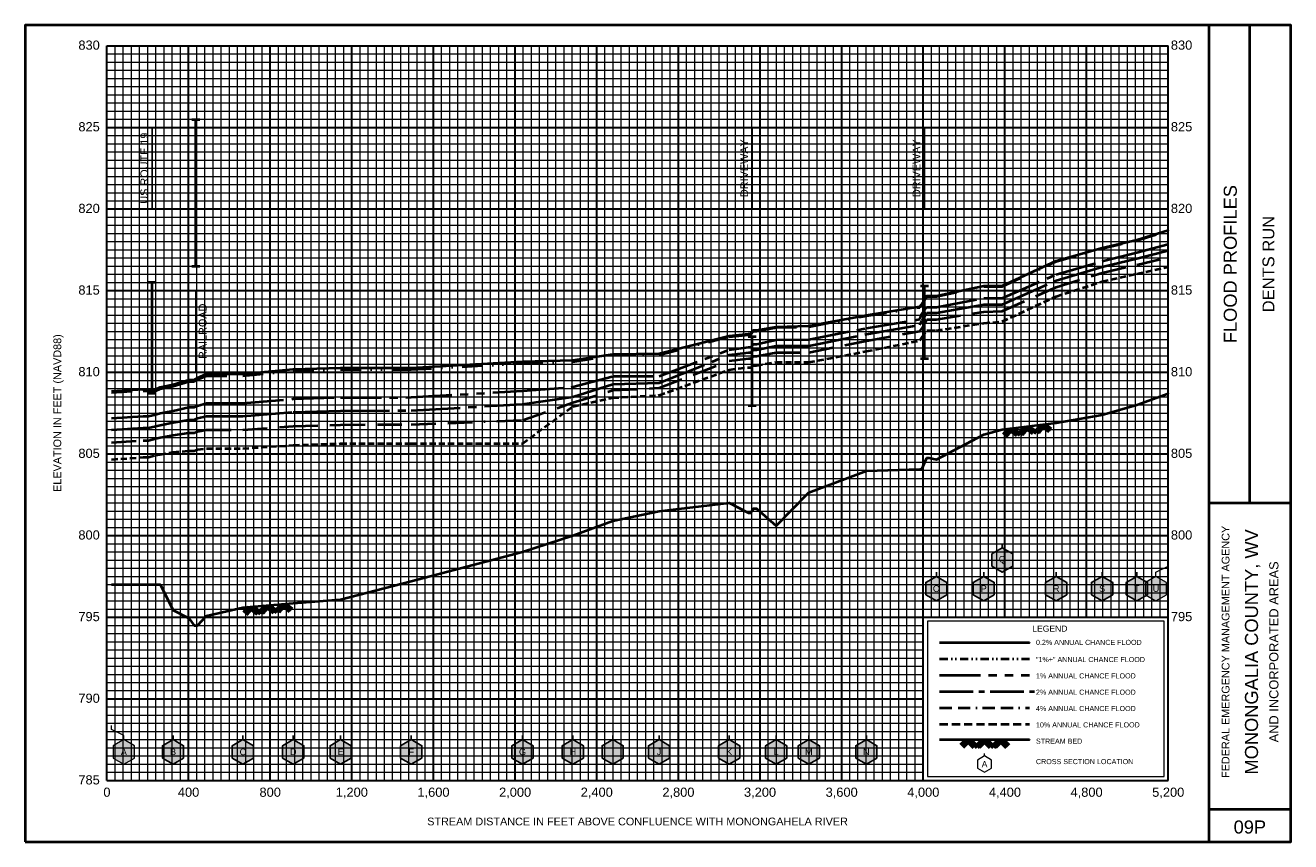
# Model space of a CAD drawing. Extents: x -400 to 13800, y -200 to 4200.
# Tile 1 of 2: x -400 to 5800, y -200 to 3800. Entities that reach past the tile are written whole.
import ezdxf
from ezdxf.enums import TextEntityAlignment as Align

# ---------------------------------------------------------------- set-up
doc = ezdxf.new("R2010")
doc.units = 0
doc.header["$LTSCALE"] = 400
for name, pattern in [('BORDERX2', [3.5, 1, -0.5, 1, -0.5, 0, -0.5]), ('CENTER2', [1.125, 0.75, -0.125, 0.125, -0.125]), ('DIVIDE', [1.25, 0.5, -0.25, 0, -0.25, 0, -0.25]), ('HIDDEN', [0.375, 0.25, -0.125]), ('PHANTOM2', [1.25, 0.625, -0.125, 0.125, -0.125, 0.125, -0.125])]:
    doc.linetypes.add(name, pattern=pattern)
for name, color, linetype, lineweight in [('BORDERLINE', 7, 'Continuous', 40), ('BRIDGE', 7, 'Continuous', 40), ('GRID_MAJOR', 7, 'Continuous', 30), ('GRID_MINOR', 7, 'Continuous', 5), ('GRIDS', 7, 'Continuous', 20), ('LEGEND_BOX', 7, 'Continuous', 20), ('LEGEND_XSEC', 7, 'Continuous', 20), ('ROCK', 5, 'Continuous', 40), ('STREAM', 5, 'Continuous', 40), ('TEXT', 7, 'Continuous', 25), ('WS10', 6, 'HIDDEN', 40), ('WS100', 2, 'PHANTOM2', 40), ('WS1PLUS', 1, 'DIVIDE', 40), ('WS25', 14, 'BORDERX2', 40), ('WS50', 143, 'CENTER2', 40), ('WS500', 4, 'Continuous', 40), ('XSEC', 7, 'Continuous', 25), ('XSEC_LEFT', 7, 'Continuous', 20), ('XSECTEXTLINE', 7, 'Continuous', 25)]:
    doc.layers.add(name, color=color, linetype=linetype, lineweight=lineweight)
doc.styles.get("Standard").update_dxf_attribs({"font": 'Arial', "height": 40})

# ---------------------------------------------------------------- blocks, each defined once
blk = doc.blocks.new('BORDER')
at = {"layer": 'BORDERLINE', "transparency": 33554687}
blk.add_line((14, 3.4), (14, 9.25), dxfattribs=at)
blk.add_lwpolyline([(-1, -0.75), (14.5, -0.75), (14.5, 9.25), (-1, 9.25), (-1, -0.75)], close=True, dxfattribs=at)
for points in [[(13.5, -0.75), (13.5, 9.25)], [(13.5, 3.4), (14.5, 3.4)], [(13.5, -0.35), (14.5, -0.35)]]:
    blk.add_lwpolyline(points, dxfattribs=at)
at = {"layer": 'GRID_MAJOR', "linetype": 'Continuous', "transparency": 33554687}
for p, q in [((11, 2), (11, 9)), ((12, 2), (12, 9))]:
    blk.add_line(p, q, dxfattribs=at)
at = {"layer": 'GRID_MAJOR', "transparency": 33554687}
blk.add_line((0, 1), (10, 1), dxfattribs=at)
for points in [[(0, 0), (0, 9)], [(0, 9), (13, 9)], [(1, 0), (1, 9)], [(2, 0), (2, 9)], [(3, 0), (3, 9)], [(4, 0), (4, 9)], [(5, 0), (5, 9)], [(6, 0), (6, 9)], [(7, 0), (7, 9)], [(8, 0), (8, 9)], [(9, 0), (9, 9)], [(10, 0), (10, 9)], [(13, 0), (13, 9)], [(0, 7), (13, 7)], [(0, 6), (13, 6)], [(0, 5), (13, 5)], [(0, 4), (13, 4)], [(0, 3), (13, 3)], [(0, 2), (13, 2)], [(0, 0), (13, 0)]]:
    blk.add_lwpolyline(points, dxfattribs=at)
at = {"layer": 'GRID_MAJOR', "linetype": 'Continuous', "transparency": 33554687}
blk.add_lwpolyline([(0, 8), (13, 8)], dxfattribs=at)
at = {"layer": 'GRID_MINOR', "color": 8, "linetype": 'Continuous', "transparency": 33554687}
for points in [[(0.1, 0), (0.1, 9)], [(0.2, 0), (0.2, 9)], [(0.3, 0), (0.3, 9)], [(0.4, 0), (0.4, 9)], [(0.5, 0), (0.5, 9)], [(0.6, 0), (0.6, 9)], [(0.7, 0), (0.7, 9)], [(0.8, 0), (0.8, 9)], [(0.9, 0), (0.9, 9)], [(1.1, 0), (1.1, 9)], [(1.2, 0), (1.2, 9)], [(1.3, 0), (1.3, 9)], [(1.4, 0), (1.4, 9)], [(1.5, 0), (1.5, 9)], [(1.6, 0), (1.6, 9)], [(1.7, 0), (1.7, 9)], [(1.8, 0), (1.8, 9)], [(1.9, 0), (1.9, 9)], [(2.1, 0), (2.1, 9)], [(2.2, 0), (2.2, 9)], [(2.3, 0), (2.3, 9)], [(2.4, 0), (2.4, 9)], [(2.5, 0), (2.5, 9)], [(2.6, 0), (2.6, 9)], [(2.7, 0), (2.7, 9)], [(2.8, 0), (2.8, 9)], [(2.9, 0), (2.9, 9)], [(3.1, 0), (3.1, 9)], [(3.2, 0), (3.2, 9)], [(3.3, 0), (3.3, 9)], [(3.4, 0), (3.4, 9)], [(3.5, 0), (3.5, 9)], [(3.6, 0), (3.6, 9)], [(3.7, 0), (3.7, 9)], [(3.8, 0), (3.8, 9)], [(3.9, 0), (3.9, 9)], [(4.1, 0), (4.1, 9)], [(4.2, 0), (4.2, 9)], [(4.3, 0), (4.3, 9)], [(4.4, 0), (4.4, 9)], [(4.5, 0), (4.5, 9)], [(4.6, 0), (4.6, 9)], [(4.7, 0), (4.7, 9)], [(4.8, 0), (4.8, 9)], [(4.9, 0), (4.9, 9)], [(5.1, 0), (5.1, 9)], [(5.2, 0), (5.2, 9)], [(5.3, 0), (5.3, 9)], [(5.4, 0), (5.4, 9)], [(5.5, 0), (5.5, 9)], [(5.6, 0), (5.6, 9)], [(5.7, 0), (5.7, 9)], [(5.8, 0), (5.8, 9)], [(5.9, 0), (5.9, 9)], [(6.1, 0), (6.1, 9)], [(6.2, 0), (6.2, 9)], [(6.3, 0), (6.3, 9)], [(6.4, 0), (6.4, 9)], [(6.5, 0), (6.5, 9)], [(6.6, 0), (6.6, 9)], [(6.7, 0), (6.7, 9)], [(6.8, 0), (6.8, 9)], [(6.9, 0), (6.9, 9)], [(7.1, 0), (7.1, 9)], [(7.2, 0), (7.2, 9)], [(7.3, 0), (7.3, 9)], [(7.4, 0), (7.4, 9)], [(7.5, 0), (7.5, 9)], [(7.6, 0), (7.6, 9)], [(7.7, 0), (7.7, 9)], [(7.8, 0), (7.8, 9)], [(7.9, 0), (7.9, 9)], [(8.1, 0), (8.1, 9)], [(8.2, 0), (8.2, 9)], [(8.3, 0), (8.3, 9)], [(8.4, 0), (8.4, 9)], [(8.5, 0), (8.5, 9)], [(8.6, 0), (8.6, 9)], [(8.7, 0), (8.7, 9)], [(8.8, 0), (8.8, 9)], [(8.9, 0), (8.9, 9)], [(9.1, 0), (9.1, 9)], [(9.2, 0), (9.2, 9)], [(9.3, 0), (9.3, 9)], [(9.4, 0), (9.4, 9)], [(9.5, 0), (9.5, 9)], [(9.6, 0), (9.6, 9)], [(9.7, 0), (9.7, 9)], [(9.8, 0), (9.8, 9)], [(9.9, 0), (9.9, 9)], [(10.1, 2), (10.1, 9)], [(10.2, 2), (10.2, 9)], [(10.3, 2), (10.3, 9)], [(10.4, 2), (10.4, 9)], [(10.5, 2), (10.5, 9)], [(10.6, 2), (10.6, 9)], [(10.7, 2), (10.7, 9)], [(10.8, 2), (10.8, 9)], [(10.9, 2), (10.9, 9)], [(11.1, 2), (11.1, 9)], [(11.2, 2), (11.2, 9)], [(11.3, 2), (11.3, 9)], [(11.4, 2), (11.4, 9)], [(11.5, 2), (11.5, 9)], [(11.6, 2), (11.6, 9)], [(11.7, 2), (11.7, 9)], [(11.8, 2), (11.8, 9)], [(11.9, 2), (11.9, 9)], [(12.1, 2), (12.1, 9)], [(12.2, 2), (12.2, 9)], [(12.3, 2), (12.3, 9)], [(12.4, 2), (12.4, 9)], [(12.5, 2), (12.5, 9)], [(12.6, 2), (12.6, 9)], [(12.7, 2), (12.7, 9)], [(12.8, 2), (12.8, 9)], [(12.9, 2), (12.9, 9)], [(0, 8.9), (13, 8.9)], [(0, 8.8), (13, 8.8)], [(0, 8.7), (13, 8.7)], [(0, 8.6), (13, 8.6)], [(0, 8.5), (13, 8.5)], [(0, 8.4), (13, 8.4)], [(0, 8.3), (13, 8.3)], [(0, 8.2), (13, 8.2)], [(0, 8.1), (13, 8.1)], [(0, 7.9), (13, 7.9)], [(0, 7.8), (13, 7.8)], [(0, 7.7), (13, 7.7)], [(0, 7.6), (13, 7.6)], [(0, 7.5), (13, 7.5)], [(0, 7.4), (13, 7.4)], [(0, 7.3), (13, 7.3)], [(0, 7.2), (13, 7.2)], [(0, 7.1), (13, 7.1)], [(0, 6.9), (13, 6.9)], [(0, 6.8), (13, 6.8)], [(0, 6.7), (13, 6.7)], [(0, 6.6), (13, 6.6)], [(0, 6.5), (13, 6.5)], [(0, 6.4), (13, 6.4)], [(0, 6.3), (13, 6.3)], [(0, 6.2), (13, 6.2)], [(0, 6.1), (13, 6.1)], [(0, 5.9), (13, 5.9)], [(0, 5.8), (13, 5.8)], [(0, 5.7), (13, 5.7)], [(0, 5.6), (13, 5.6)], [(0, 5.5), (13, 5.5)], [(0, 5.4), (13, 5.4)], [(0, 5.3), (13, 5.3)], [(0, 5.2), (13, 5.2)], [(0, 5.1), (13, 5.1)], [(0, 4.9), (13, 4.9)], [(0, 4.8), (13, 4.8)], [(0, 4.7), (13, 4.7)], [(0, 4.6), (13, 4.6)], [(0, 4.5), (13, 4.5)], [(0, 4.4), (13, 4.4)], [(0, 4.3), (13, 4.3)], [(0, 4.2), (13, 4.2)], [(0, 4.1), (13, 4.1)], [(0, 3.9), (13, 3.9)], [(0, 3.8), (13, 3.8)], [(0, 3.7), (13, 3.7)], [(0, 3.6), (13, 3.6)], [(0, 3.5), (13, 3.5)], [(0, 3.4), (13, 3.4)], [(0, 3.3), (13, 3.3)], [(0, 3.2), (13, 3.2)], [(0, 3.1), (13, 3.1)], [(0, 2.9), (13, 2.9)], [(0, 2.8), (13, 2.8)], [(0, 2.7), (13, 2.7)], [(0, 2.6), (13, 2.6)], [(0, 2.5), (13, 2.5)], [(0, 2.4), (13, 2.4)], [(0, 2.3), (13, 2.3)], [(0, 2.2), (13, 2.2)], [(0, 2.1), (13, 2.1)], [(0, 1.9), (10, 1.9)], [(0, 1.8), (10, 1.8)], [(0, 1.7), (10, 1.7)], [(0, 1.6), (10, 1.6)], [(0, 1.5), (10, 1.5)], [(0, 1.4), (10, 1.4)], [(0, 1.3), (10, 1.3)], [(0, 1.2), (10, 1.2)], [(0, 1.1), (10, 1.1)], [(0, 0.9), (10, 0.9)], [(0, 0.8), (10, 0.8)], [(0, 0.7), (10, 0.7)], [(0, 0.6), (10, 0.6)], [(0, 0.5), (10, 0.5)], [(0, 0.4), (10, 0.4)], [(0, 0.3), (10, 0.3)], [(0, 0.2), (10, 0.2)], [(0, 0.1), (10, 0.1)]]:
    blk.add_lwpolyline(points, dxfattribs=at)
blk = doc.blocks.new('ROCK', base_point=(0.312992, 0.001282))
at = {"layer": 'ROCK', "color": 5, "transparency": 33554687}
for p, q in [((0.375301, 0.001282), (0.312992, -0.061027)), ((0.412987, 0.001282), (0.331835, -0.07987)), ((0.450728, 0.001282), (0.350678, -0.098768)), ((0.450728, 0.001282), (0.550778, -0.098768)), ((0.575401, 0.001282), (0.513092, -0.061027)), ((0.613087, 0.001282), (0.531935, -0.07987)), ((0.650828, 0.001282), (0.550778, -0.098768)), ((0.650828, 0.001282), (0.750878, -0.098768)), ((0.775501, 0.001282), (0.713192, -0.061027)), ((0.813187, 0.001282), (0.732035, -0.07987)), ((0.850928, 0.001282), (0.750878, -0.098768)), ((0.850928, 0.001282), (0.913234, -0.06103)), ((0.413042, -0.036404), (0.475407, -0.098768)), ((0.431885, -0.017561), (0.513092, -0.098768)), ((0.613142, -0.036404), (0.675507, -0.098768)), ((0.631985, -0.017561), (0.713192, -0.098768)), ((0.813242, -0.036404), (0.875607, -0.098768)), ((0.832085, -0.017561), (0.895905, -0.08317))]:
    blk.add_line(p, q, dxfattribs=at)
blk = doc.blocks.new('BAR')
at = {"layer": 'BRIDGE', "color": 1, "transparency": 33554687}
blk.add_line((-0.05, 0), (0.05, 0), dxfattribs=at)

msp = doc.modelspace()

# ---------------------------------------------------------------- hatches: boundary and pattern name
at = {"layer": 'XSEC', "linetype": 'Continuous'}
for points in [[(4387, 1240), (4335.039, 1210), (4335.039, 1150), (4387, 1120), (4438.961, 1150), (4438.961, 1210)], [(4064, 1100), (4012.039, 1070), (4012.039, 1010), (4064, 980), (4115.961, 1010), (4115.961, 1070)], [(4296, 1100), (4244.039, 1070), (4244.039, 1010), (4296, 980), (4347.961, 1010), (4347.961, 1070)], [(4651, 1100), (4599.039, 1070), (4599.039, 1010), (4651, 980), (4702.961, 1010), (4702.961, 1070)], [(4876, 1100), (4824.039, 1070), (4824.039, 1010), (4876, 980), (4927.961, 1010), (4927.961, 1070)], [(5046, 1100), (4994.039, 1070), (4994.039, 1010), (5046, 980), (5097.961, 1010), (5097.961, 1070)], [(324, 300), (272.0385, 270), (272.0385, 210), (324, 180), (375.9615, 210), (375.9615, 270)], [(666, 300), (614.0385, 270), (614.0385, 210), (666, 180), (717.9615, 210), (717.9615, 270)], [(913, 300), (861.0385, 270), (861.0385, 210), (913, 180), (964.9615, 210), (964.9615, 270)], [(1145, 300), (1093.038, 270), (1093.038, 210), (1145, 180), (1196.962, 210), (1196.962, 270)], [(1491, 300), (1439.038, 270), (1439.038, 210), (1491, 180), (1542.962, 210), (1542.962, 270)], [(2036, 300), (1984.038, 270), (1984.038, 210), (2036, 180), (2087.961, 210), (2087.961, 270)], [(2283, 300), (2231.039, 270), (2231.039, 210), (2283, 180), (2334.961, 210), (2334.961, 270)], [(2478, 300), (2426.039, 270), (2426.039, 210), (2478, 180), (2529.961, 210), (2529.961, 270)], [(2705, 300), (2653.039, 270), (2653.039, 210), (2705, 180), (2756.961, 210), (2756.961, 270)], [(3049, 300), (2997.039, 270), (2997.039, 210), (3049, 180), (3100.961, 210), (3100.961, 270)], [(3279, 300), (3227.039, 270), (3227.039, 210), (3279, 180), (3330.961, 210), (3330.961, 270)], [(3439, 300), (3387.039, 270), (3387.039, 210), (3439, 180), (3490.961, 210), (3490.961, 270)], [(3721, 300), (3669.039, 270), (3669.039, 210), (3721, 180), (3772.961, 210), (3772.961, 270)]]:
    msp.add_hatch(color=255, dxfattribs=at).paths.add_polyline_path(points, flags=0)
at = {"layer": 'XSEC_LEFT', "linetype": 'Continuous'}
for points in [[(5140, 1100), (5088.039, 1070), (5088.039, 1010), (5140, 980), (5191.961, 1010), (5191.961, 1070)], [(83, 300), (31.0385, 270), (31.0385, 210), (83, 180), (134.9615, 210), (134.9615, 270)]]:
    msp.add_hatch(color=255, dxfattribs=at).paths.add_polyline_path(points, flags=0)

# ---------------------------------------------------------------- linework, layer by layer
at = {"layer": 'BRIDGE', "color": 1, "transparency": 33554687}
for p, q in [((435.5, 2619.199), (435.5, 3339.199)), ((222, 1997.598), (222, 2541.602)), ((4005.6, 2167.949), (4005.6, 2522.744)), ((3161.8, 1936.499), (3161.8, 2275.498))]:
    msp.add_line(p, q, dxfattribs=at)
at = {"layer": 'LEGEND_BOX', "color": 0, "ltscale": 0.8, "transparency": 33554687}
msp.add_lwpolyline([(4020, 880), (4020, 120), (5180, 120), (5180, 880), (4020, 880), (4020, 880)], dxfattribs=at)
at = {"layer": 'LEGEND_XSEC', "color": 0, "transparency": 33554687}
msp.add_lwpolyline([(4300, 220), (4265.359, 200), (4265.359, 160), (4300, 140), (4334.641, 160), (4334.641, 200), (4300, 220), (4300, 232), (4300, 232)], dxfattribs=at)
at = {"layer": 'STREAM', "color": 5, "transparency": 33554687}
msp.add_lwpolyline([(23, 1060), (177, 1060.801), (204, 1060.801), (240, 1060.801), (261, 1060.801), (324, 935.2002), (402, 895.2002), (427, 859.1992), (444, 859.1992), (488, 907.2021), (666, 947.998), (913, 967.998), (1145, 986.4014), (1491, 1076.001), (2036, 1220), (2283, 1300), (2478, 1372.002), (2705, 1420), (3049, 1460), (3143, 1411.201), (3155.6, 1411.201), (3168, 1432.002), (3183, 1432.002), (3279, 1347.202), (3439, 1511.201), (3721, 1616.802), (3983, 1625.601), (3993.2, 1625.601), (4018, 1680.801), (4029, 1680.801), (4064, 1672.798), (4296, 1795.2), (4387, 1820), (4651, 1852.002), (4876, 1892.002), (5046, 1940), (5200, 1996.001), (5200, 1996.001)], dxfattribs=at)
at = {"layer": 'STREAM', "color": 5, "ltscale": 0.4, "transparency": 33554687}
msp.add_lwpolyline([(4080, 300), (4520, 300), (4520, 300)], dxfattribs=at)
at = {"layer": 'WS10', "color": 6, "ltscale": 0.3, "transparency": 33554687}
msp.add_lwpolyline([(23, 1673.066), (177, 1683.662), (204, 1684.194), (240, 1693.335), (261, 1697.134), (324, 1708.218), (402, 1715.518), (427, 1715.518), (444, 1721.025), (488, 1726.929), (666, 1726.929), (913, 1742.778), (1145, 1750.278), (1491, 1751.079), (2036, 1751.079), (2283, 1932.998), (2478, 1975.234), (2705, 1987.041), (3049, 2112.534), (3143, 2123.887), (3155.6, 2123.887), (3168, 2133.887), (3183, 2133.887), (3279, 2148.906), (3439, 2148.906), (3721, 2202.646), (3983, 2255.078), (3993.2, 2270.742), (4018, 2304.663), (4029, 2304.663), (4064, 2304.775), (4296, 2340.654), (4387, 2348.638), (4651, 2471.831), (4876, 2544.609), (5046, 2582.886), (5200, 2616.738), (5200, 2616.738)], dxfattribs=at)
at = {"layer": 'WS10', "color": 6, "ltscale": 0.4, "transparency": 33554687}
msp.add_lwpolyline([(4080, 376.001), (4520, 376.001), (4520, 376.001)], dxfattribs=at)
at = {"layer": 'WS100', "color": 2, "ltscale": 0.8, "transparency": 33554687}
for points in [[(23, 1875.566), (177, 1885), (204, 1885), (240, 1893.223), (261, 1898.95), (324, 1911.567), (402, 1928.281), (427, 1928.281), (444, 1936.191), (488, 1949.146), (666, 1949.146), (913, 1969.57), (1145, 1976.777), (1491, 1977.207), (2036, 2008.95), (2283, 2028.081), (2478, 2080.366), (2705, 2080.366), (3049, 2210.479), (3143, 2222.896), (3155.6, 2222.896), (3168, 2237.622), (3183, 2237.622), (3279, 2258.994), (3439, 2260.215), (3721, 2316.182), (3983, 2359.678), (3993.2, 2386.079), (4018, 2418.975), (4029, 2418.975), (4064, 2418.975), (4296, 2462.471), (4387, 2462.954), (4651, 2579.536), (4876, 2644.922), (5046, 2686.514), (5200, 2727.241), (5200, 2727.241)], [(4080, 616.001), (4520, 616.001), (4520, 616.001)]]:
    msp.add_lwpolyline(points, dxfattribs=at)
at = {"layer": 'WS1PLUS', "color": 1, "ltscale": 0.5, "transparency": 33554687}
msp.add_lwpolyline([(23, 2001.055), (177, 2009.746), (204, 2009.746), (240, 2009.746), (261, 2018.76), (324, 2031.377), (402, 2055.098), (427, 2055.098), (444, 2064.639), (488, 2083.11), (666, 2083.11), (913, 2106.289), (1145, 2113.247), (1491, 2113.262), (2036, 2143.647), (2283, 2151.45), (2478, 2182.007), (2705, 2185.737), (3049, 2274.37), (3143, 2283.081), (3155.6, 2283.081), (3168, 2300.952), (3183, 2300.952), (3279, 2318.711), (3439, 2323.394), (3721, 2376.206), (3983, 2417.959), (3993.2, 2431.313), (4018, 2471.694), (4029, 2471.694), (4064, 2471.694), (4296, 2521.055), (4387, 2521.055), (4651, 2643.047), (4876, 2706.162), (5046, 2746.182), (5200, 2793.369), (5200, 2793.369)], dxfattribs=at)
at = {"layer": 'WS1PLUS', "color": 1, "ltscale": 0.2, "transparency": 33554687}
msp.add_lwpolyline([(4080, 696.001), (4520, 696.001), (4520, 696.001)], dxfattribs=at)
at = {"layer": 'WS25', "color": 14, "ltscale": 0.3, "transparency": 33554687}
msp.add_lwpolyline([(23, 1756.206), (177, 1766.328), (204, 1766.328), (240, 1775.049), (261, 1779.702), (324, 1791.738), (402, 1802.646), (427, 1802.646), (444, 1809.214), (488, 1817.744), (666, 1817.744), (913, 1835.601), (1145, 1843.047), (1491, 1843.735), (2036, 1865.503), (2283, 1951.431), (2478, 2011.738), (2705, 2023.584), (3049, 2155.649), (3143, 2167.256), (3155.6, 2167.256), (3168, 2178.838), (3183, 2178.838), (3279, 2196.23), (3439, 2196.23), (3721, 2254.639), (3983, 2301.23), (3993.2, 2313.823), (4018, 2358.311), (4029, 2358.311), (4064, 2358.311), (4296, 2396.919), (4387, 2398.784), (4651, 2517.422), (4876, 2586.592), (5046, 2626.88), (5200, 2663.257), (5200, 2663.257)], dxfattribs=at)
at = {"layer": 'WS25', "color": 14, "ltscale": 0.15, "transparency": 33554687}
msp.add_lwpolyline([(4080, 456.001), (4520, 456.001), (4520, 456.001)], dxfattribs=at)
at = {"layer": 'WS50', "color": 143, "ltscale": 0.8, "transparency": 33554687}
msp.add_lwpolyline([(23, 1817.471), (177, 1827.246), (204, 1827.246), (240, 1835.767), (261, 1841.001), (324, 1853.433), (402, 1867.222), (427, 1867.222), (444, 1874.497), (488, 1885.21), (666, 1885.21), (913, 1904.39), (1145, 1911.738), (1491, 1912.31), (2036, 1943.857), (2283, 1979.082), (2478, 2042.378), (2705, 2047.598), (3049, 2185.503), (3143, 2197.378), (3155.6, 2197.378), (3168, 2210.41), (3183, 2210.41), (3279, 2229.634), (3439, 2229.634), (3721, 2287.246), (3983, 2331.895), (3993.2, 2351.895), (4018, 2391.426), (4029, 2391.426), (4064, 2391.426), (4296, 2431.904), (4387, 2432.705), (4651, 2549.614), (4876, 2616.567), (5046, 2657.847), (5200, 2696.519), (5200, 2696.519)], dxfattribs=at)
at = {"layer": 'WS50', "color": 143, "ltscale": 0.55, "transparency": 33554687}
msp.add_lwpolyline([(4080, 536.001), (4544, 536.001), (4544, 536.001)], dxfattribs=at)
at = {"layer": 'WS500', "color": 4, "ltscale": 0.8, "transparency": 33554687}
for points in [[(23, 2007.974), (177, 2016.626), (204, 2016.626), (240, 2016.626), (261, 2026.807), (324, 2039.302), (402, 2063.369), (427, 2063.369), (444, 2072.974), (488, 2091.738), (666, 2091.738), (913, 2114.976), (1145, 2121.919), (1491, 2121.943), (2036, 2152.007), (2283, 2159.502), (2478, 2188.726), (2705, 2192.471), (3049, 2278.945), (3143, 2287.554), (3155.6, 2287.554), (3168, 2305.518), (3183, 2305.518), (3279, 2323.11), (3439, 2327.974), (3721, 2380.166), (3983, 2421.616), (3993.2, 2433.794), (4018, 2474.57), (4029, 2474.57), (4064, 2474.57), (4296, 2524.194), (4387, 2524.194), (4651, 2646.606), (4876, 2709.57), (5046, 2749.575), (5200, 2796.758), (5200, 2796.758)], [(4080, 776.001), (4520, 776.001), (4520, 776.001)]]:
    msp.add_lwpolyline(points, dxfattribs=at)
at = {"layer": 'XSEC', "color": 0, "transparency": 33554687}
for points in [[(4387, 1240), (4335.039, 1210), (4335.039, 1150), (4387, 1120), (4438.961, 1150), (4438.961, 1210), (4387, 1240), (4387, 1260), (4387, 1260)], [(4387, 1240), (4335.039, 1210), (4335.039, 1150), (4387, 1120), (4438.961, 1150), (4438.961, 1210), (4387, 1240)], [(4064, 1100), (4012.039, 1070), (4012.039, 1010), (4064, 980), (4115.961, 1010), (4115.961, 1070), (4064, 1100), (4064, 1120), (4064, 1120)], [(4296, 1100), (4244.039, 1070), (4244.039, 1010), (4296, 980), (4347.961, 1010), (4347.961, 1070), (4296, 1100), (4296, 1120), (4296, 1120)], [(4651, 1100), (4599.039, 1070), (4599.039, 1010), (4651, 980), (4702.961, 1010), (4702.961, 1070), (4651, 1100), (4651, 1120), (4651, 1120)], [(4876, 1100), (4824.039, 1070), (4824.039, 1010), (4876, 980), (4927.961, 1010), (4927.961, 1070), (4876, 1100), (4876, 1120), (4876, 1120)], [(5046, 1100), (4994.039, 1070), (4994.039, 1010), (5046, 980), (5097.961, 1010), (5097.961, 1070), (5046, 1100), (5046, 1120), (5046, 1120)], [(4064, 1100), (4012.039, 1070), (4012.039, 1010), (4064, 980), (4115.961, 1010), (4115.961, 1070), (4064, 1100)], [(4296, 1100), (4244.039, 1070), (4244.039, 1010), (4296, 980), (4347.961, 1010), (4347.961, 1070), (4296, 1100)], [(4651, 1100), (4599.039, 1070), (4599.039, 1010), (4651, 980), (4702.961, 1010), (4702.961, 1070), (4651, 1100)], [(4876, 1100), (4824.039, 1070), (4824.039, 1010), (4876, 980), (4927.961, 1010), (4927.961, 1070), (4876, 1100)], [(5046, 1100), (4994.039, 1070), (4994.039, 1010), (5046, 980), (5097.961, 1010), (5097.961, 1070), (5046, 1100)], [(324, 300), (272.0385, 270), (272.0385, 210), (324, 180), (375.9615, 210), (375.9615, 270), (324, 300), (324, 320), (324, 320)], [(666, 300), (614.0385, 270), (614.0385, 210), (666, 180), (717.9615, 210), (717.9615, 270), (666, 300), (666, 320), (666, 320)], [(913, 300), (861.0385, 270), (861.0385, 210), (913, 180), (964.9615, 210), (964.9615, 270), (913, 300), (913, 320), (913, 320)], [(1145, 300), (1093.038, 270), (1093.038, 210), (1145, 180), (1196.962, 210), (1196.962, 270), (1145, 300), (1145, 320), (1145, 320)], [(1491, 300), (1439.038, 270), (1439.038, 210), (1491, 180), (1542.962, 210), (1542.962, 270), (1491, 300), (1491, 320), (1491, 320)], [(2036, 300), (1984.038, 270), (1984.038, 210), (2036, 180), (2087.961, 210), (2087.961, 270), (2036, 300), (2036, 320), (2036, 320)], [(2283, 300), (2231.039, 270), (2231.039, 210), (2283, 180), (2334.961, 210), (2334.961, 270), (2283, 300), (2283, 320), (2283, 320)], [(2478, 300), (2426.039, 270), (2426.039, 210), (2478, 180), (2529.961, 210), (2529.961, 270), (2478, 300), (2478, 320), (2478, 320)], [(2705, 300), (2653.039, 270), (2653.039, 210), (2705, 180), (2756.961, 210), (2756.961, 270), (2705, 300), (2705, 320), (2705, 320)], [(3049, 300), (2997.039, 270), (2997.039, 210), (3049, 180), (3100.961, 210), (3100.961, 270), (3049, 300), (3049, 320), (3049, 320)], [(3279, 300), (3227.039, 270), (3227.039, 210), (3279, 180), (3330.961, 210), (3330.961, 270), (3279, 300), (3279, 320), (3279, 320)], [(3439, 300), (3387.039, 270), (3387.039, 210), (3439, 180), (3490.961, 210), (3490.961, 270), (3439, 300), (3439, 320), (3439, 320)], [(3721, 300), (3669.039, 270), (3669.039, 210), (3721, 180), (3772.961, 210), (3772.961, 270), (3721, 300), (3721, 320), (3721, 320)], [(324, 300), (272.0385, 270), (272.0385, 210), (324, 180), (375.9615, 210), (375.9615, 270), (324, 300)], [(666, 300), (614.0385, 270), (614.0385, 210), (666, 180), (717.9615, 210), (717.9615, 270), (666, 300)], [(913, 300), (861.0385, 270), (861.0385, 210), (913, 180), (964.9615, 210), (964.9615, 270), (913, 300)], [(1145, 300), (1093.038, 270), (1093.038, 210), (1145, 180), (1196.962, 210), (1196.962, 270), (1145, 300)], [(1491, 300), (1439.038, 270), (1439.038, 210), (1491, 180), (1542.962, 210), (1542.962, 270), (1491, 300)], [(2036, 300), (1984.038, 270), (1984.038, 210), (2036, 180), (2087.961, 210), (2087.961, 270), (2036, 300)], [(2283, 300), (2231.039, 270), (2231.039, 210), (2283, 180), (2334.961, 210), (2334.961, 270), (2283, 300)], [(2478, 300), (2426.039, 270), (2426.039, 210), (2478, 180), (2529.961, 210), (2529.961, 270), (2478, 300)], [(2705, 300), (2653.039, 270), (2653.039, 210), (2705, 180), (2756.961, 210), (2756.961, 270), (2705, 300)], [(3049, 300), (2997.039, 270), (2997.039, 210), (3049, 180), (3100.961, 210), (3100.961, 270), (3049, 300)], [(3279, 300), (3227.039, 270), (3227.039, 210), (3279, 180), (3330.961, 210), (3330.961, 270), (3279, 300)], [(3439, 300), (3387.039, 270), (3387.039, 210), (3439, 180), (3490.961, 210), (3490.961, 270), (3439, 300)], [(3721, 300), (3669.039, 270), (3669.039, 210), (3721, 180), (3772.961, 210), (3772.961, 270), (3721, 300)]]:
    msp.add_lwpolyline(points, dxfattribs=at)
at = {"layer": 'XSEC_LEFT', "color": 0, "transparency": 33554687}
for points in [[(5140, 1100), (5088.039, 1070), (5088.039, 1010), (5140, 980), (5191.961, 1010), (5191.961, 1070), (5140, 1100), (5140, 1120), (5200, 1150), (5200, 1170), (5200, 1170)], [(5140, 1100), (5088.039, 1070), (5088.039, 1010), (5140, 980), (5191.961, 1010), (5191.961, 1070), (5140, 1100)], [(83, 300), (31.0385, 270), (31.0385, 210), (83, 180), (134.9615, 210), (134.9615, 270), (83, 300), (83, 320), (23, 350), (23, 370), (23, 370)], [(83, 300), (31.0385, 270), (31.0385, 210), (83, 180), (134.9615, 210), (134.9615, 270), (83, 300)]]:
    msp.add_lwpolyline(points, dxfattribs=at)
at = {"layer": 'XSECTEXTLINE', "color": 0, "transparency": 33554687}
for points in [[(222, 2900), (222, 3300), (222, 3300)], [(3161.8, 2900), (3161.8, 3300), (3161.8, 3300)], [(4005.6, 2900), (4005.6, 3300), (4005.6, 3300)], [(435.5, 2100.8662), (435.5, 2500.8662), (435.5, 2500.8662)]]:
    msp.add_lwpolyline(points, dxfattribs=at)

# ---------------------------------------------------------------- block references
at = {"layer": 'BRIDGE', "transparency": 33554687, "xscale": 400, "yscale": 400, "zscale": 400}
for p in [(435.5, 3339.199), (435.5, 2619.199), (222, 2541.602), (4005.6, 2522.744), (3161.8, 2275.498), (4005.6, 2167.949), (222, 1997.598), (3161.8, 1936.499)]:
    msp.add_blockref('BAR', p, dxfattribs=at)
at = {"layer": 'GRIDS', "transparency": 33554687, "xscale": 400, "yscale": 400, "zscale": 400}
msp.add_blockref('BORDER', (0, 100), dxfattribs=at)
at = {"layer": 'ROCK', "color": 5, "transparency": 33554687, "xscale": 400, "yscale": 400, "zscale": 400}
for p, rotation in [((4387, 1820), 6.911645), ((666, 947.998), 4.629235)]:
    msp.add_blockref('ROCK', p, dxfattribs=dict(at, rotation=rotation))
msp.add_blockref('ROCK', (4180, 300), dxfattribs=at)

# ---------------------------------------------------------------- texts
at = {"layer": 'TEXT', "color": 0, "transparency": 33554687}
for s, p in [('830', (-35, 3680.498)), ('825', (-35, 3280.498)), ('820', (-35, 2880.498)), ('815', (-35, 2480.498)), ('810', (-35, 2080.498)), ('805', (-35, 1680.498)), ('800', (-35, 1280.498)), ('795', (-35, 880.498)), ('790', (-35, 480.498)), ('785', (-35, 80.4981))]:
    msp.add_text(s, height=45, dxfattribs=at).set_placement(p, align=Align.RIGHT)
for s, p in [('830', (5213, 3680.498)), ('825', (5213, 3280.498)), ('820', (5213, 2880.498)), ('815', (5213, 2480.498)), ('810', (5213, 2080.498)), ('805', (5213, 1680.498)), ('800', (5213, 1280.498)), ('795', (5213, 880.498))]:
    msp.add_text(s, height=45, dxfattribs=at).set_placement(p)
at = {"layer": 'TEXT', "transparency": 33554687}
for s, height, p in [('US ROUTE 19', 38, (202, 3100)), ('DRIVEWAY', 38, (3141.8, 3100)), ('DRIVEWAY', 38, (3985.6, 3100)), ('FLOOD PROFILES', 64, (5536, 2630)), ('DENTS RUN', 58, (5720, 2630)), ('RAILROAD', 38, (488.0021, 2300.8662)), ('ELEVATION IN FEET (NAVD88)', 38, (-224, 1900)), ('FEDERAL EMERGENCY MANAGEMENT AGENCY', 38, (5500, 730)), ('MONONGALIA COUNTY, WV', 64, (5640, 730)), ('AND INCORPORATED AREAS', 45, (5740, 730))]:
    msp.add_text(s, height=height, rotation=90, dxfattribs=at).set_placement(p, align=Align.CENTER)
at = {"layer": 'TEXT', "color": 1, "transparency": 33554687}
for s, p in [('Q', (4387, 1180)), ('O', (4064, 1040)), ('P', (4296, 1040)), ('R', (4651, 1040)), ('S', (4876, 1040)), ('T', (5046, 1040)), ('U', (5140, 1040)), ('A', (83, 240)), ('B', (324, 240)), ('C', (666, 240)), ('D', (913, 240)), ('E', (1145, 240)), ('F', (1491, 240)), ('G', (2036, 240)), ('H', (2283, 240)), ('I', (2478, 240)), ('J', (2705, 240)), ('K', (3049, 240)), ('L', (3279, 240)), ('M', (3439, 240)), ('N', (3721, 240))]:
    msp.add_text(s, height=32, dxfattribs=at).set_placement(p, align=Align.MIDDLE)
at = {"layer": 'TEXT', "transparency": 33554687}
msp.add_text('LEGEND', height=30, dxfattribs=at).set_placement((4620, 820), align=Align.BOTTOM_CENTER)
for s, p in [('0.2% ANNUAL CHANCE FLOOD', (4552, 763.999)), ('"1%+" ANNUAL CHANCE FLOOD', (4552, 680)), ('1% ANNUAL CHANCE FLOOD', (4552, 600)), ('2% ANNUAL CHANCE FLOOD', (4552, 520)), ('4% ANNUAL CHANCE FLOOD', (4552, 440)), ('10% ANNUAL CHANCE FLOOD', (4552, 360)), ('STREAM BED', (4552, 280)), ('CROSS SECTION LOCATION', (4552, 180))]:
    msp.add_text(s, height=25, dxfattribs=at).set_placement(p)
msp.add_text('A', height=30, dxfattribs=at).set_placement((4300, 180), align=Align.MIDDLE)
for s, height, p in [('0', 45, (0.001, 20)), ('400', 45, (400, 20)), ('800', 45, (800, 20)), ('1,200', 45, (1200, 20)), ('1,600', 45, (1600, 20)), ('2,000', 45, (2000, 20)), ('2,400', 45, (2400, 20)), ('2,800', 45, (2800, 20)), ('3,200', 45, (3200, 20)), ('3,600', 45, (3600, 20)), ('4,000', 45, (4000, 20)), ('4,400', 45, (4400, 20)), ('4,800', 45, (4800, 20)), ('5,200', 45, (5200, 20)), ('STREAM DISTANCE IN FEET ABOVE CONFLUENCE WITH MONONGAHELA RIVER', 38, (2600, -120)), ('09P', 64, (5600, -160))]:
    msp.add_text(s, height=height, dxfattribs=at).set_placement(p, align=Align.CENTER)

doc.saveas('drawing.dxf')
